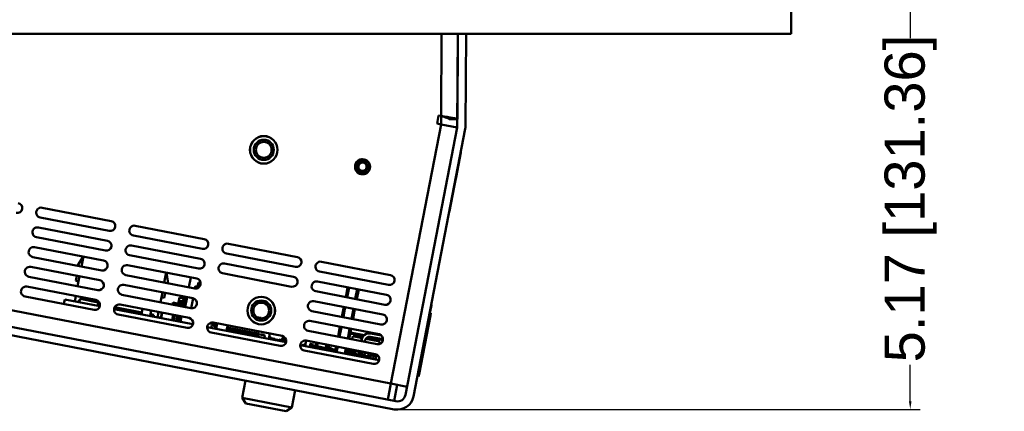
# Model space of a CAD drawing. Header units: inches. Extents: x 3.5 to 56.3, y 0.7 to 32.5.
# Tile 12 of 13: x 44 to 56.3, y 19.9 to 24.7. Entities that reach past the tile are written whole.
import ezdxf

# ---------------------------------------------------------------- set-up
doc = ezdxf.new("R2010")
doc.units = ezdxf.units.IN
doc.header["$MEASUREMENT"] = 0
for name, color, linetype, lineweight in [('Dimensions(ANSI)', 7, 'Continuous', 25), ('Visible Edges(ANSI)', 7, 'Continuous', 50), ('Visible Tangent Edges(ANSI)', 7, 'Continuous', 50)]:
    doc.layers.add(name, color=color, linetype=linetype, lineweight=lineweight)
doc.styles.add('Copy of DEFAULT-ANSI', font='arial.ttf')
doc.dimstyles.new('Copy of DEFAULT-ANSI-06', dxfattribs={"dimtxt": 0.5, "dimasz": 0.098425, "dimexe": 0.125, "dimexo": 0.0625, "dimgap": 0.031496, "dimtad": 0, "dimtih": 1, "dimtoh": 1, "dimrnd": 1e-08, "dimzin": 0, "dimdsep": 46, "dimtxsty": 'Copy of DEFAULT-ANSI', "dimcen": 0.09, "dimdle": 0.393701, "dimclrd": 179, "dimclre": 179, "dimclrt": 179, "dimadec": 0, "dimazin": 0, "dimtfac": 1, "dimtofl": 0, "dimtmove": 0, "dimatfit": 3, "dimfxl": 1, "dimtolj": 1, "dimtzin": 0, "dimlwd": 25, "dimlwe": 25, "dimarcsym": 0})

# ---------------------------------------------------------------- blocks, each defined once
blk = doc.blocks.new('*D6')
at = {"layer": 'Defpoints', "color": 0, "linetype": 'Continuous'}
for p in [(53.61, 25.054), (55.091, 25.054), (48.669, 19.882)]:
    blk.add_point(p, dxfattribs=at)
at = {"layer": 'Dimensions(ANSI)', "color": 179, "linetype": 'Continuous', "lineweight": 25}
for p, q in [((53.672, 25.054), (55.216, 25.054)), ((55.091, 24.955), (55.091, 24.501)), ((55.091, 19.98), (55.091, 20.434)), ((48.732, 19.882), (55.216, 19.882))]:
    blk.add_line(p, q, dxfattribs=at)
at = {"layer": 'Dimensions(ANSI)', "color": 179, "linetype": 'Continuous'}
for points in [[(55.075, 24.955), (55.107, 24.955), (55.091, 25.054)], [(55.075, 19.98), (55.107, 19.98), (55.091, 19.882)]]:
    blk.add_solid(points, dxfattribs=at)
at = {"layer": 'Dimensions(ANSI)', "color": 179, "linetype": 'Continuous', "lineweight": 25, "insert": (54.771, 20.466), "char_height": 0.5, "attachment_point": 1, "rotation": 90, "style": 'Copy of DEFAULT-ANSI'}
blk.add_mtext('\\A1;5.17 [131.36]', dxfattribs=at)

msp = doc.modelspace()

# ---------------------------------------------------------------- linework, layer by layer
at = {"layer": 'Visible Edges(ANSI)'}
for p, q in [((53.6097, 24.5535), (53.6097, 25.0535)), ((53.6097, 24.5535), (31.8763, 24.5535)), ((49.4536, 23.4085), (49.4598, 24.5535)), ((49.454, 23.4927), (49.4597, 24.5535)), ((49.5555, 23.4079), (49.5617, 24.5535)), ((49.2015, 23.4378), (49.2209, 23.5378)), ((49.2209, 23.5378), (49.2504, 23.5321)), ((49.2516, 23.4281), (49.2504, 23.5321)), ((49.2516, 23.4281), (49.2015, 23.4378)), ((49.4516, 23.3894), (49.2516, 23.4281)), ((49.4517, 23.3897), (48.808, 20.0628)), ((48.9081, 20.0434), (49.5517, 23.3703)), ((49.438, 22.7721), (49.4973, 23.0782)), ((49.4953, 23.0788), (49.4973, 23.0784)), ((49.4953, 23.0786), (49.4973, 23.0782)), ((49.4962, 23.0834), (49.4982, 23.0831)), ((49.4973, 23.0782), (49.4973, 23.0784)), ((49.4973, 23.0784), (49.4973, 23.0784)), ((49.4973, 23.0784), (49.4973, 23.0784)), ((48.6886, 19.9821), (34.4365, 22.7395)), ((49.4146, 22.6511), (49.4265, 22.7122)), ((49.4245, 22.7126), (49.4265, 22.7122)), ((49.4265, 22.7122), (49.438, 22.7721)), ((49.4361, 22.7725), (49.438, 22.7721)), ((34.4172, 22.6395), (48.6693, 19.882)), ((49.3557, 22.3466), (49.4145, 22.6505)), ((49.4125, 22.6509), (49.4145, 22.6505)), ((49.4127, 22.6515), (49.4146, 22.6511)), ((49.4145, 22.6505), (49.4146, 22.6511)), ((44.2866, 22.3909), (45.1457, 22.2247)), ((49.3537, 22.3469), (49.3557, 22.3466)), ((45.122, 22.102), (44.2629, 22.2682)), ((44.2392, 22.1455), (45.0982, 21.9793)), ((45.4452, 22.1668), (46.3042, 22.0006)), ((45.0745, 21.8565), (44.2154, 22.0227)), ((46.2805, 21.8778), (45.4214, 22.044)), ((46.6037, 21.9426), (47.4627, 21.7764)), ((44.1917, 21.9), (45.0507, 21.7338)), ((45.3977, 21.9213), (46.2567, 21.7551)), ((47.439, 21.6537), (46.5799, 21.8199)), ((45.027, 21.6111), (44.1679, 21.7773)), ((44.7265, 21.6692), (44.7961, 21.7831)), ((44.7751, 21.6598), (44.7988, 21.7825)), ((46.233, 21.6324), (45.3739, 21.7986)), ((46.5562, 21.6972), (47.4153, 21.531)), ((47.7622, 21.7185), (48.6213, 21.5523)), ((44.1442, 21.6546), (45.0032, 21.4884)), ((45.3502, 21.6759), (46.2093, 21.5097)), ((45.8297, 21.5831), (45.806, 21.4604)), ((45.8324, 21.5826), (45.8545, 21.451)), ((45.8325, 21.5826), (45.8546, 21.451)), ((45.8325, 21.5826), (45.8546, 21.451)), ((47.3915, 21.4082), (46.5324, 21.5745)), ((48.5975, 21.4296), (47.7384, 21.5958)), ((44.9795, 21.3656), (44.1204, 21.5318)), ((44.7047, 21.4802), (44.717, 21.5437)), ((44.739, 21.4736), (44.7047, 21.4802)), ((44.7276, 21.4144), (44.7513, 21.5371)), ((46.1855, 21.3869), (45.3264, 21.5532)), ((46.1363, 21.5238), (46.1126, 21.4011)), ((46.1364, 21.5238), (46.1127, 21.401)), ((46.2207, 21.411), (46.2306, 21.462)), ((46.2306, 21.462), (46.2593, 21.4565)), ((46.2414, 21.4549), (46.2325, 21.4087)), ((46.2598, 21.4513), (46.2414, 21.4549)), ((47.7147, 21.473), (48.5738, 21.3068)), ((44.0967, 21.4091), (44.9558, 21.2429)), ((45.3027, 21.4304), (46.1618, 21.2642)), ((45.7822, 21.3377), (45.7585, 21.2149)), ((45.8166, 21.331), (45.8043, 21.2675)), ((45.8167, 21.331), (45.8044, 21.2675)), ((45.8167, 21.331), (45.8044, 21.2675)), ((46.1883, 21.3865), (46.194, 21.4162)), ((46.194, 21.4162), (46.2439, 21.4065)), ((48.55, 21.1841), (47.691, 21.3503)), ((48.0638, 21.2782), (48.0876, 21.4009)), ((48.203, 21.2512), (48.2267, 21.374)), ((44.932, 21.1202), (44.0729, 21.2864)), ((44.5681, 21.249), (44.5572, 21.1927)), ((44.5681, 21.249), (45.0041, 21.1646)), ((44.691, 21.2252), (44.7038, 21.2917)), ((44.7448, 21.2402), (44.7401, 21.2157)), ((44.7449, 21.2402), (44.7402, 21.2157)), ((44.7449, 21.2402), (44.7402, 21.2157)), ((44.7541, 21.2384), (44.7448, 21.2402)), ((44.7591, 21.2558), (44.7472, 21.2143)), ((44.7591, 21.2558), (44.9824, 21.2126)), ((44.7738, 21.259), (44.7773, 21.2774)), ((44.8002, 21.2621), (44.7991, 21.2623)), ((44.8908, 21.2445), (44.8594, 21.2506)), ((44.8624, 21.2599), (44.8614, 21.2502)), ((44.8835, 21.2459), (44.8856, 21.2565)), ((44.8881, 21.255), (44.8854, 21.2456)), ((44.8891, 21.2548), (44.8864, 21.2454)), ((44.9477, 21.2335), (44.9474, 21.2336)), ((44.9824, 21.2126), (44.978, 21.1697)), ((46.138, 21.1415), (45.279, 21.3077)), ((45.77, 21.2741), (45.7586, 21.2149)), ((45.77, 21.2741), (45.7586, 21.2149)), ((45.8043, 21.2675), (45.7699, 21.2741)), ((45.8044, 21.2675), (45.8043, 21.2675)), ((45.8044, 21.2675), (45.8044, 21.2675)), ((45.9077, 21.1861), (45.9122, 21.2096)), ((45.9122, 21.2096), (45.9921, 21.1941)), ((45.9833, 21.2142), (45.9799, 21.1965)), ((45.9823, 21.196), (45.9857, 21.2137)), ((45.9857, 21.2265), (45.9833, 21.2142)), ((45.9857, 21.2265), (45.9871, 21.2338)), ((45.9857, 21.2137), (45.9876, 21.2235)), ((45.9946, 21.2726), (45.9871, 21.2338)), ((45.9895, 21.2333), (45.9876, 21.2235)), ((45.9895, 21.2333), (45.997, 21.2721)), ((45.9975, 21.2746), (45.9946, 21.2726)), ((45.9946, 21.2726), (45.997, 21.2721)), ((45.9975, 21.2746), (45.997, 21.2721)), ((45.997, 21.2721), (46.0471, 21.2624)), ((46.05, 21.2644), (45.9975, 21.2746)), ((46.0189, 21.2195), (46.0132, 21.1901)), ((46.0157, 21.1896), (46.0214, 21.219)), ((46.0258, 21.206), (46.0224, 21.1883)), ((46.0248, 21.1878), (46.0283, 21.2055)), ((46.0471, 21.2624), (46.0419, 21.2354)), ((46.0443, 21.235), (46.0496, 21.262)), ((46.0471, 21.2624), (46.05, 21.2644)), ((46.0471, 21.2624), (46.0496, 21.262)), ((46.0564, 21.2606), (46.0489, 21.2219)), ((46.05, 21.2644), (46.0496, 21.262)), ((46.0496, 21.262), (46.0564, 21.2606)), ((46.0569, 21.2631), (46.05, 21.2644)), ((46.0514, 21.2214), (46.0589, 21.2602)), ((46.0569, 21.2631), (46.0564, 21.2606)), ((46.0564, 21.2606), (46.0589, 21.2602)), ((46.0569, 21.2631), (46.0589, 21.2602)), ((46.085, 21.2577), (46.0569, 21.2631)), ((46.0589, 21.2602), (46.0845, 21.2552)), ((46.0889, 21.2783), (46.0652, 21.1556)), ((46.0888, 21.2783), (46.0849, 21.2577)), ((46.1408, 21.141), (46.1645, 21.2636)), ((47.6672, 21.2276), (48.5263, 21.0614)), ((45.0059, 21.1897), (44.9806, 21.1946)), ((45.1812, 21.1303), (46.1626, 20.9405)), ((45.5275, 21.0888), (45.1889, 21.1543)), ((45.2552, 21.185), (46.1143, 21.0188)), ((45.2979, 21.1078), (45.3027, 21.1323)), ((45.3339, 21.1263), (45.3291, 21.1017)), ((45.3604, 21.0957), (45.3651, 21.1202)), ((45.3605, 21.0957), (45.3652, 21.1202)), ((45.3605, 21.0956), (45.3653, 21.1202)), ((45.3742, 21.1185), (45.3694, 21.0939)), ((45.4305, 21.0821), (45.4313, 21.086)), ((45.5235, 21.0682), (45.4313, 21.086)), ((45.5227, 21.0643), (45.5356, 21.1307)), ((45.6309, 21.0433), (45.6438, 21.1098)), ((45.7347, 21.0922), (45.7219, 21.0257)), ((45.7348, 21.0922), (45.722, 21.0257)), ((45.7348, 21.0922), (45.722, 21.0257)), ((45.7636, 21.0177), (45.7764, 21.0841)), ((45.7651, 21.0174), (45.778, 21.0838)), ((45.7653, 21.0173), (45.7781, 21.0838)), ((45.9804, 21.1862), (45.9778, 21.1725)), ((45.9921, 21.1941), (45.9804, 21.1862)), ((45.9876, 21.1706), (45.9921, 21.1941)), ((46.0442, 21.1841), (45.9921, 21.1941)), ((46.0396, 21.1605), (46.0442, 21.1841)), ((46.0442, 21.1841), (46.0623, 21.1806)), ((46.0639, 21.1735), (46.0614, 21.1846)), ((48.5025, 20.9387), (47.6435, 21.1049)), ((48.0163, 21.0327), (48.0401, 21.1554)), ((48.1555, 21.0058), (48.1792, 21.1285)), ((49.1235, 21.0777), (49.1087, 21.0806)), ((49.1107, 21.0802), (49.13, 21.18)), ((49.1281, 21.1804), (49.13, 21.18)), ((49.1285, 21.1825), (49.1304, 21.1821)), ((46.0905, 20.896), (45.2315, 21.0623)), ((45.6735, 21.0391), (45.6317, 21.0472)), ((45.6354, 21.0425), (45.6356, 21.044)), ((45.6731, 21.0367), (45.6356, 21.044)), ((45.6775, 21.0598), (45.6357, 21.0679)), ((45.6728, 21.0352), (45.6775, 21.0598)), ((45.7319, 21.0253), (45.7223, 21.0272)), ((45.7535, 21.0236), (45.7227, 21.0296)), ((45.7316, 21.0239), (45.7319, 21.0253)), ((45.7527, 21.0198), (45.7535, 21.0236)), ((45.9044, 20.9904), (45.9173, 21.0569)), ((45.927, 21.0253), (45.9196, 20.9875)), ((45.9221, 20.987), (45.9294, 21.0248)), ((45.9561, 20.9826), (45.9225, 20.9891)), ((45.927, 21.0253), (45.9289, 21.0351)), ((45.9308, 21.0449), (45.9289, 21.0351)), ((45.9308, 21.0322), (45.9294, 21.0248)), ((45.9325, 21.0539), (45.9308, 21.0449)), ((45.9308, 21.0322), (45.9332, 21.0444)), ((45.9332, 21.0444), (45.935, 21.0535)), ((45.9522, 20.9833), (45.9647, 21.0477)), ((45.9557, 20.9805), (45.9561, 20.9826)), ((45.9849, 21.0438), (45.9809, 21.023)), ((45.9893, 21.0111), (45.9824, 20.9753)), ((45.9834, 21.0225), (45.9874, 21.0433)), ((45.9848, 20.9749), (45.9917, 21.0101)), ((45.9963, 20.9997), (45.9912, 20.9736)), ((45.9941, 21.042), (45.9923, 21.033)), ((45.9937, 20.9731), (45.9987, 20.9992)), ((45.9948, 21.0325), (45.9965, 21.0415)), ((45.9951, 21.0277), (45.996, 21.0323)), ((45.996, 21.0323), (45.9977, 21.0413)), ((46.0079, 21.0096), (46.0006, 20.9718)), ((46.003, 20.9713), (46.0103, 21.0092)), ((46.0064, 20.9707), (46.0193, 21.0371)), ((46.4137, 20.9608), (47.2728, 20.7946)), ((46.9592, 21.029), (47.011, 21.0189)), ((47.011, 21.0189), (47.0099, 21.0132)), ((47.6197, 20.9821), (48.4788, 20.8159)), ((48.9772, 20.3217), (49.1178, 21.0483)), ((49.1235, 21.0777), (49.1178, 21.0483)), ((46.3397, 20.9062), (47.3211, 20.7163)), ((46.4426, 20.9372), (46.3676, 20.9517)), ((46.389, 20.8967), (46.3943, 20.9242)), ((47.249, 20.6719), (46.39, 20.8381)), ((46.4424, 20.9148), (46.3943, 20.9242)), ((46.4371, 20.8874), (46.4424, 20.9148)), ((46.4384, 20.9156), (46.4426, 20.9372)), ((46.4428, 20.9372), (46.4386, 20.9156)), ((46.4396, 20.9378), (46.443, 20.9552)), ((46.4413, 20.9018), (46.4399, 20.9021)), ((46.46, 20.9339), (46.4428, 20.9372)), ((46.4533, 20.8995), (46.4495, 20.9002)), ((46.4505, 20.8848), (46.4633, 20.9512)), ((46.583, 20.8792), (46.5792, 20.8599)), ((46.5867, 20.8985), (46.583, 20.8792)), ((46.583, 20.8792), (46.9695, 20.8044)), ((46.5921, 20.9263), (46.5867, 20.8985)), ((46.5867, 20.8985), (46.9732, 20.8237)), ((46.6372, 20.8486), (46.638, 20.8525)), ((46.638, 20.8525), (46.6766, 20.845)), ((46.6476, 20.8506), (46.6469, 20.8468)), ((46.6669, 20.8469), (46.6662, 20.843)), ((46.6759, 20.8412), (46.6766, 20.845)), ((46.7145, 20.8337), (46.7153, 20.8375)), ((46.7153, 20.8375), (46.7539, 20.8301)), ((46.7242, 20.8318), (46.7249, 20.8357)), ((46.9786, 20.8515), (46.9732, 20.8237)), ((48.4551, 20.6932), (47.596, 20.8594)), ((47.9688, 20.7873), (47.9926, 20.91)), ((48.108, 20.7604), (48.1317, 20.8831)), ((48.2939, 20.8051), (48.1231, 20.8382)), ((46.7435, 20.8281), (46.7443, 20.8319)), ((46.7532, 20.8262), (46.7539, 20.8301)), ((46.7918, 20.8187), (46.7926, 20.8226)), ((46.7926, 20.8226), (46.8312, 20.8151)), ((46.7975, 20.8176), (46.7983, 20.8215)), ((46.8015, 20.8169), (46.8022, 20.8207)), ((46.8208, 20.8131), (46.8216, 20.817)), ((46.8305, 20.8112), (46.8312, 20.8151)), ((46.8691, 20.8038), (46.8699, 20.8076)), ((46.8699, 20.8076), (46.9085, 20.8002)), ((46.8795, 20.8058), (46.8788, 20.8019)), ((46.8989, 20.802), (46.8981, 20.7982)), ((46.9078, 20.7963), (46.9085, 20.8002)), ((46.9695, 20.8044), (46.9658, 20.7851)), ((46.9732, 20.8237), (46.9695, 20.8044)), ((47.0595, 20.8026), (46.9724, 20.8194)), ((47.005, 20.8131), (47.0057, 20.8171)), ((47.044, 20.8097), (47.0057, 20.8171)), ((47.0433, 20.8057), (47.044, 20.8097)), ((47.0528, 20.7682), (47.0595, 20.8026)), ((47.1072, 20.7577), (47.1201, 20.8242)), ((47.1084, 20.7575), (47.113, 20.781)), ((47.112, 20.7568), (47.1151, 20.7725)), ((47.1346, 20.7769), (47.113, 20.781)), ((47.1573, 20.7643), (47.1151, 20.7725)), ((47.1331, 20.769), (47.1346, 20.7769)), ((47.1542, 20.7486), (47.1573, 20.7643)), ((47.1802, 20.7599), (47.1573, 20.7643)), ((47.1772, 20.7442), (47.1802, 20.7599)), ((47.232, 20.7447), (47.1792, 20.7549)), ((47.2299, 20.734), (47.2329, 20.7497)), ((47.2703, 20.7424), (47.2329, 20.7497)), ((47.248, 20.7348), (47.2472, 20.7306)), ((47.2578, 20.7329), (47.248, 20.7348)), ((47.2578, 20.7329), (47.257, 20.7287)), ((47.2726, 20.73), (47.2578, 20.7329)), ((47.2686, 20.7335), (47.2762, 20.7729)), ((47.2856, 20.7711), (47.2762, 20.7729)), ((47.2767, 20.7249), (47.2771, 20.7271)), ((47.278, 20.7314), (47.2856, 20.7711)), ((47.3086, 20.7666), (47.2856, 20.7711)), ((47.2988, 20.7685), (47.3012, 20.781)), ((47.2997, 20.7205), (47.3097, 20.7723)), ((47.5589, 20.6703), (47.5717, 20.7368)), ((47.5722, 20.7367), (48.4313, 20.5705)), ((47.6886, 20.6696), (47.6969, 20.7126)), ((47.6926, 20.6688), (47.701, 20.7118)), ((48.1442, 20.7533), (48.1515, 20.7911)), ((48.2673, 20.7687), (48.1515, 20.7911)), ((48.258, 20.7313), (48.2615, 20.7496)), ((48.2612, 20.7307), (48.2648, 20.7489)), ((48.306, 20.741), (48.3025, 20.7227)), ((48.4883, 20.7259), (48.3134, 20.7598)), ((48.5294, 20.7539), (48.3706, 20.7846)), ((48.3753, 20.8265), (48.3786, 20.8259)), ((48.3786, 20.8259), (48.5092, 20.8006)), ((48.4821, 20.6939), (48.4883, 20.7259)), ((47.4982, 20.6821), (48.4796, 20.4922)), ((47.5162, 20.6786), (47.517, 20.6827)), ((47.517, 20.6827), (47.5318, 20.6799)), ((48.4076, 20.4478), (47.5485, 20.614)), ((47.616, 20.6593), (47.6234, 20.6976)), ((47.617, 20.6591), (47.6244, 20.6974)), ((47.6244, 20.6974), (47.6234, 20.6976)), ((47.6627, 20.69), (47.6244, 20.6974)), ((47.6288, 20.6568), (47.6333, 20.6803)), ((47.6584, 20.6754), (47.6333, 20.6803)), ((47.6538, 20.6519), (47.6584, 20.6754)), ((47.6927, 20.6688), (47.6584, 20.6754)), ((47.6598, 20.6751), (47.6627, 20.69)), ((47.6882, 20.6453), (47.6927, 20.6688)), ((47.7467, 20.6583), (47.6927, 20.6688)), ((47.7094, 20.6655), (47.7177, 20.7085)), ((47.7422, 20.6349), (47.7467, 20.6583)), ((47.7811, 20.6517), (47.7467, 20.6583)), ((47.7766, 20.6282), (47.7811, 20.6517)), ((47.8351, 20.6412), (47.7811, 20.6517)), ((47.8174, 20.6446), (47.8257, 20.6876)), ((47.8306, 20.6178), (47.8351, 20.6412)), ((47.8318, 20.6419), (47.8401, 20.6849)), ((47.8695, 20.6346), (47.8351, 20.6412)), ((47.8405, 20.6402), (47.8434, 20.655)), ((47.843, 20.6397), (47.8459, 20.6545)), ((47.8459, 20.6545), (47.8434, 20.655)), ((47.8456, 20.6546), (47.8511, 20.6827)), ((47.8842, 20.6471), (47.8459, 20.6545)), ((47.8649, 20.6111), (47.8695, 20.6346)), ((47.8935, 20.6299), (47.8695, 20.6346)), ((47.8813, 20.6323), (47.8842, 20.6471)), ((47.9006, 20.6286), (47.8814, 20.6324)), ((47.9225, 20.6285), (47.8821, 20.6363)), ((47.889, 20.6065), (47.8935, 20.6299)), ((47.8961, 20.6051), (47.9006, 20.6286)), ((47.9172, 20.601), (47.9225, 20.6285)), ((47.9322, 20.5981), (47.9451, 20.6646)), ((48.0714, 20.5712), (48.0843, 20.6376)), ((48.1072, 20.6332), (48.0974, 20.5824)), ((48.1106, 20.5799), (48.1205, 20.6306)), ((48.1217, 20.5838), (48.1249, 20.6005)), ((48.1946, 20.587), (48.1249, 20.6005)), ((48.1386, 20.6059), (48.1426, 20.6263)), ((48.1563, 20.6025), (48.1386, 20.6059)), ((48.1563, 20.6025), (48.1602, 20.6229)), ((48.1779, 20.5983), (48.1818, 20.6187)), ((48.1956, 20.5949), (48.1779, 20.5983)), ((48.1956, 20.5949), (48.1995, 20.6153)), ((48.2172, 20.5907), (48.2211, 20.6112)), ((48.2303, 20.5882), (48.2172, 20.5907)), ((48.2255, 20.5637), (48.2342, 20.6086)), ((48.2288, 20.5631), (48.2375, 20.608)), ((48.2787, 20.6), (48.2737, 20.5741)), ((48.2957, 20.5755), (48.2996, 20.596)), ((48.3134, 20.5721), (48.3173, 20.5925)), ((48.1119, 20.5796), (48.0744, 20.5869)), ((48.1089, 20.5639), (48.1131, 20.5855)), ((48.1494, 20.5785), (48.1131, 20.5855)), ((48.1452, 20.5569), (48.1494, 20.5785)), ((48.1617, 20.5761), (48.1494, 20.5785)), ((48.1575, 20.5545), (48.1617, 20.5761)), ((48.1879, 20.5649), (48.1606, 20.5702)), ((48.1849, 20.5492), (48.1879, 20.5649)), ((48.1872, 20.5488), (48.1946, 20.587)), ((48.2034, 20.5456), (48.2041, 20.5495)), ((48.2235, 20.5457), (48.2041, 20.5495)), ((48.215, 20.5474), (48.2184, 20.5651)), ((48.2269, 20.5635), (48.2184, 20.5651)), ((48.2228, 20.5419), (48.2269, 20.5635)), ((48.2927, 20.5507), (48.2269, 20.5635)), ((48.2288, 20.5631), (48.2325, 20.5821)), ((48.2828, 20.5724), (48.2325, 20.5821)), ((48.2791, 20.5534), (48.2828, 20.5724)), ((48.2885, 20.5291), (48.2927, 20.5507)), ((48.2969, 20.5315), (48.2893, 20.533)), ((48.344, 20.5408), (48.2927, 20.5507)), ((48.3134, 20.5721), (48.2957, 20.5755)), ((48.2962, 20.5277), (48.2969, 20.5315)), ((48.3325, 20.5206), (48.3333, 20.5245)), ((48.3438, 20.5225), (48.3333, 20.5245)), ((48.335, 20.5679), (48.3389, 20.5884)), ((48.3526, 20.5645), (48.335, 20.5679)), ((48.3406, 20.5231), (48.344, 20.5408)), ((48.3431, 20.5186), (48.3472, 20.5402)), ((48.3836, 20.5332), (48.3472, 20.5402)), ((48.3526, 20.5645), (48.3566, 20.5849)), ((48.358, 20.5381), (48.3617, 20.5571)), ((48.4119, 20.5474), (48.3617, 20.5571)), ((48.3742, 20.5603), (48.3782, 20.5808)), ((48.3919, 20.5569), (48.3742, 20.5603)), ((48.3794, 20.5116), (48.3836, 20.5332)), ((48.3919, 20.5569), (48.3959, 20.5773)), ((48.4041, 20.5068), (48.4119, 20.5474)), ((48.4261, 20.5066), (48.4048, 20.5107)), ((48.4408, 20.5394), (48.4115, 20.5451)), ((48.4135, 20.5527), (48.4175, 20.5732)), ((48.4312, 20.5493), (48.4135, 20.5527)), ((48.4253, 20.5027), (48.4261, 20.5066)), ((48.4312, 20.5493), (48.4351, 20.5696)), ((48.4334, 20.5011), (48.4422, 20.5462)), ((48.4367, 20.5005), (48.4454, 20.5456)), ((48.4818, 20.5126), (48.4779, 20.4925)), ((46.8152, 20.2408), (46.7734, 20.0248)), ((48.9568, 20.2951), (48.9715, 20.2923)), ((48.9772, 20.3217), (48.9715, 20.2923)), ((47.4337, 20.1211), (47.3919, 19.9051)), ((48.6273, 20.2015), (48.5886, 20.0014)), ((48.8274, 20.1628), (48.6273, 20.2015)), ((48.6654, 19.9866), (48.7041, 20.1867)), ((46.7734, 20.0248), (47.3919, 19.9051)), ((46.8209, 19.9545), (46.7734, 20.0248)), ((47.3216, 19.8576), (46.8209, 19.9545)), ((47.3216, 19.8576), (47.3919, 19.9051))]:
    msp.add_line(p, q, dxfattribs=at)
for centre, radius in [((47.0445, 23.1108), 0.172), ((47.0445, 23.1108), 0.1715), ((47.0445, 23.1108), 0.125), ((47.0445, 23.1108), 0.0979), ((48.2737, 22.9004), 0.0938), ((47.0125, 21.1111), 0.172), ((47.0125, 21.1111), 0.1715), ((47.0125, 21.1111), 0.125), ((47.0125, 21.1111), 0.0979)]:
    msp.add_circle(centre, radius, dxfattribs=at)
for centre, radius, start, end in [((49.3517, 23.4091), 0.1019, 349.05, 359.69), ((49.3517, 23.4091), 0.2038, 349.05, 359.69), ((48.2737, 22.9004), 0.0935, 79.05, 259.05), ((48.2737, 22.9004), 0.069, 79.05, 259.05), ((48.2737, 22.9004), 0.0521, 79.05, 259.05), ((48.2737, 22.9004), 0.0935, 259.05, 79.05), ((48.2737, 22.9004), 0.069, 259.05, 79.05), ((48.2737, 22.9004), 0.0521, 259.05, 79.05), ((43.9753, 22.3875), 0.0625, 259.05, 79.05), ((44.2748, 22.3296), 0.0625, 79.05, 259.05), ((45.1338, 22.1633), 0.0625, 259.05, 79.05), ((44.2273, 22.0841), 0.0625, 79.05, 259.05), ((45.4333, 22.1054), 0.0625, 79.05, 259.05), ((45.0864, 21.9179), 0.0625, 259.05, 79.05), ((46.2924, 21.9392), 0.0625, 259.05, 79.05), ((46.5918, 21.8813), 0.0625, 79.05, 259.05), ((44.1798, 21.8387), 0.0625, 79.05, 259.05), ((45.3858, 21.86), 0.0625, 79.05, 259.05), ((45.0389, 21.6724), 0.0625, 259.05, 79.05), ((46.2449, 21.6938), 0.0625, 259.05, 79.05), ((46.5443, 21.6358), 0.0625, 79.05, 259.05), ((47.4509, 21.7151), 0.0625, 259.05, 79.05), ((47.7503, 21.6571), 0.0625, 79.05, 259.05), ((44.1323, 21.5932), 0.0625, 79.05, 259.05), ((45.3383, 21.6145), 0.0625, 79.05, 259.05), ((44.9914, 21.427), 0.0625, 259.05, 79.05), ((46.1974, 21.4483), 0.0625, 259.05, 79.05), ((47.4034, 21.4696), 0.0625, 259.05, 79.05), ((47.7028, 21.4117), 0.0625, 79.05, 259.05), ((48.6094, 21.4909), 0.0625, 259.05, 79.05), ((44.0848, 21.3478), 0.0625, 79.05, 259.05), ((45.2908, 21.3691), 0.0625, 79.05, 259.05), ((44.824, 20.9924), 0.2713, 95.67946, 103.83686), ((44.7978, 21.2556), 0.0068, 79.05, 95.67946), ((44.9439, 21.1816), 0.0625, 259.05, 79.05), ((44.9464, 21.2268), 0.0068, 62.42054, 79.05), ((44.824, 20.9924), 0.2713, 54.26314, 62.42054), ((46.0288, 21.2176), 0.01, 80.49383, 169.05), ((46.0288, 21.2176), 0.0075, 80.49383, 169.05), ((46.0381, 21.2036), 0.0125, 79.95233, 169.05), ((46.0381, 21.2036), 0.01, 79.95233, 169.05), ((46.0321, 21.2373), 0.0125, 260.49383, 349.05), ((46.0321, 21.2373), 0.01, 260.49383, 349.05), ((46.0416, 21.2233), 0.01, 259.95233, 349.05), ((46.0416, 21.2233), 0.0075, 259.95233, 349.05), ((46.1499, 21.2029), 0.0625, 259.05, 79.05), ((47.6553, 21.1662), 0.0625, 79.05, 259.05), ((48.5619, 21.2455), 0.0625, 259.05, 79.05), ((45.2433, 21.1236), 0.0625, 79.05, 259.05), ((46.054, 21.2032), 0.02, 291.55619, 349.05), ((46.0573, 21.2025), 0.0298, 282.68652, 292.98024), ((45.9907, 21.0211), 0.01, 169.05, 257.60617), ((45.9907, 21.0211), 0.0075, 169.05, 257.60617), ((45.9864, 21.0016), 0.01, 349.05, 77.60617), ((45.9864, 21.0016), 0.0125, 349.05, 77.60617), ((46.0046, 21.0306), 0.0125, 169.05, 258.14767), ((46.0046, 21.0306), 0.01, 169.05, 258.14767), ((46.0005, 21.0111), 0.0075, 349.05, 78.14767), ((46.0005, 21.0111), 0.01, 349.05, 78.14767), ((46.1024, 20.9574), 0.0625, 259.05, 79.05), ((46.4019, 20.8995), 0.0625, 79.05, 259.05), ((47.6079, 20.9208), 0.0625, 79.05, 259.05), ((48.5144, 21), 0.0625, 259.05, 79.05), ((46.4159, 20.9435), 0.0548, 294.07115, 314.39805), ((46.413, 20.9441), 0.0548, 297.99894, 320.37673), ((46.413, 20.9441), 0.0509, 301.66614, 329.95881), ((46.6716, 20.8563), 0.014, 259.05, 289.52074), ((47.2609, 20.7333), 0.0625, 259.05, 79.05), ((47.2524, 20.7817), 0.0509, 281.80799, 301.9576), ((47.2524, 20.7817), 0.0548, 290.16262, 298.25486), ((47.2622, 20.7798), 0.0548, 280.09833, 320.37673), ((47.2622, 20.7798), 0.0509, 281.80799, 329.95881), ((47.5604, 20.6753), 0.0625, 79.05, 259.05), ((48.3569, 20.7311), 0.0971, 79.05, 169.05), ((48.3601, 20.7305), 0.0971, 79.05, 169.05), ((48.3601, 20.7305), 0.0551, 79.05, 169.05), ((48.4669, 20.7546), 0.0625, 259.05, 79.05), ((47.5214, 20.7297), 0.0548, 280.09833, 320.37673), ((47.5214, 20.7297), 0.0509, 281.80799, 329.95881), ((47.6466, 20.7054), 0.0509, 316.67694, 329.95881), ((47.6466, 20.7054), 0.0548, 319.24091, 320.37673), ((48.4194, 20.5091), 0.0625, 259.05, 79.05), ((48.5375, 20.5278), 0.0971, 157.55279, 169.05), ((48.5408, 20.5271), 0.0971, 158.14742, 169.05), ((48.708, 20.0821), 0.2038, 259.05, 349.05), ((48.708, 20.0821), 0.1019, 259.05, 349.05)]:
    msp.add_arc(centre, radius, start, end, dxfattribs=at)
for centre, major_axis, ratio, start_param, end_param in [((44.8232, 20.9936), (0.226, 0.1497), 0.992515, 0.879611, 1.0783039), ((44.8237, 20.9935), (-0.2639, -0.0618), 0.9954293, 4.3781505, 4.5731031), ((44.8353, 20.9912), (0.0281, 0.2696), 0.0390436, 0.0852239, 0.2839167), ((44.813, 20.9955), (0.0746, 0.2606), 0.085545, 6.0033619, 6.2020548), ((44.8246, 20.9933), (0.2218, -0.1558), 0.9954293, 1.7063419, 1.9050348)]:
    msp.add_ellipse(centre, major_axis=major_axis, ratio=ratio, start_param=start_param, end_param=end_param, dxfattribs=at)
for points, knots in [([(49.2504, 23.5321), (49.2769, 23.5248), (49.3032, 23.5163), (49.3409, 23.5017), (49.3521, 23.4957), (49.3521, 23.4933)], [0, 0, 0, 0, 0.5, 0.5, 1, 1, 1, 1]), ([(49.454, 23.4927), (49.454, 23.4951), (49.4316, 23.5012), (49.3561, 23.516), (49.3035, 23.5246), (49.2504, 23.5321)], [-1, -1, -1, -1, -0.5, -0.5, 0, 0, 0, 0]), ([(49.4973, 23.0784), (49.4975, 23.0792), (49.498, 23.082), (49.4982, 23.083), (49.4982, 23.0831), (49.4982, 23.0831)], [-0.914256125, -0.914256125, -0.914256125, -0.914256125, -0.903319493, -0.868420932, -0.86782505, -0.86782505, -0.86782505, -0.86782505]), ([(44.8593, 21.2609), (44.8586, 21.261), (44.8577, 21.2612), (44.8556, 21.2615), (44.8544, 21.2616), (44.8529, 21.2618), (44.8526, 21.2619), (44.8522, 21.2619)], [0.01728947, 0.01728947, 0.01728947, 0.01728947, 0.025839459, 0.025839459, 0.034444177, 0.034444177, 0.037264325, 0.037264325, 0.037264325, 0.037264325]), ([(44.8528, 21.2618), (44.8539, 21.2617), (44.8551, 21.2615), (44.8574, 21.2612), (44.8585, 21.261), (44.8602, 21.2607), (44.8609, 21.2606), (44.862, 21.2603), (44.8623, 21.2601), (44.8624, 21.26), (44.8624, 21.2599), (44.8624, 21.2599)], [0, 0, 0, 0, 0.00861737, 0.00861737, 0.01723474, 0.01723474, 0.025839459, 0.025839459, 0.034444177, 0.034444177, 0.037264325, 0.037264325, 0.037264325, 0.037264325]), ([(44.8913, 21.2547), (44.8905, 21.2549), (44.8897, 21.255), (44.8886, 21.2551), (44.8883, 21.2551), (44.8881, 21.255), (44.8881, 21.255), (44.8881, 21.255)], [0.01728947, 0.01728947, 0.01728947, 0.01728947, 0.025839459, 0.025839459, 0.034444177, 0.034444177, 0.036390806, 0.036390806, 0.036390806, 0.036390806]), ([(44.8892, 21.2547), (44.8891, 21.2549), (44.8892, 21.2549), (44.89, 21.2549), (44.8906, 21.2548), (44.892, 21.2546), (44.8929, 21.2544), (44.895, 21.2539), (44.8962, 21.2536), (44.8976, 21.2532), (44.898, 21.2531), (44.8983, 21.253)], [0, 0, 0, 0, 0.00861737, 0.00861737, 0.01723474, 0.01723474, 0.025839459, 0.025839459, 0.034444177, 0.034444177, 0.037264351, 0.037264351, 0.037264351, 0.037264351])]:
    msp.add_open_spline(points, degree=3, knots=knots, dxfattribs=at)
for points, degree in [([(49.3521, 23.4933), (49.386, 23.4931), (49.42, 23.4929), (49.454, 23.4927)], 3), ([(44.8593, 21.2503), (44.8594, 21.2505), (44.8594, 21.2506), (44.8594, 21.2506)], 3), ([(44.8908, 21.2445), (44.8908, 21.2445), (44.8909, 21.2444), (44.8909, 21.2442)], 3), ([(49.13, 21.18), (49.1304, 21.1821), (49.1304, 21.1821)], 2)]:
    msp.add_open_spline(points, degree=degree, dxfattribs=at)
at = {"layer": 'Visible Tangent Edges(ANSI)'}
for p, q in [((49.2504, 23.5321), (49.2559, 24.5535)), ((48.6273, 20.2015), (49.2516, 23.4281)), ((49.4953, 23.0788), (49.4973, 23.0784)), ((49.4953, 23.0787), (49.4973, 23.0784)), ((34.5453, 22.9261), (48.6273, 20.2015)), ((48.2836, 22.9516), (48.2868, 22.9682)), ((48.2606, 22.8327), (48.2638, 22.8493)), ((48.0831, 21.2744), (48.1069, 21.3972)), ((48.1836, 21.255), (48.2074, 21.3777)), ((44.7992, 21.262), (44.7971, 21.2624)), ((44.8522, 21.2619), (44.8522, 21.2618)), ((44.8909, 21.2442), (44.8593, 21.2503)), ((44.8624, 21.2599), (44.8614, 21.2502)), ((44.8892, 21.2547), (44.8865, 21.2454)), ((44.9496, 21.2329), (44.9483, 21.2331)), ((45.9833, 21.2142), (45.9857, 21.2137)), ((45.9857, 21.2265), (45.9876, 21.2235)), ((45.9857, 21.2137), (46.0167, 21.2077)), ((45.9871, 21.2338), (45.9895, 21.2333)), ((46.0186, 21.2175), (45.9876, 21.2235)), ((46.0244, 21.2266), (45.9895, 21.2333)), ((46.0189, 21.2195), (46.0214, 21.219)), ((46.0258, 21.206), (46.0283, 21.2055)), ((46.0283, 21.2055), (46.073, 21.1968)), ((46.0304, 21.2275), (46.03, 21.225)), ((46.0403, 21.2159), (46.0398, 21.2134)), ((46.0751, 21.2066), (46.0398, 21.2134)), ((46.0419, 21.2354), (46.0443, 21.235)), ((46.0489, 21.2219), (46.0514, 21.2214)), ((46.077, 21.2164), (46.0514, 21.2214)), ((48.0357, 21.029), (48.0594, 21.1517)), ((48.1362, 21.0095), (48.1599, 21.1323)), ((45.9117, 21.0282), (45.927, 21.0253)), ((45.9136, 21.038), (45.9289, 21.0351)), ((45.9308, 21.0449), (45.9155, 21.0479)), ((45.9294, 21.0248), (45.927, 21.0253)), ((45.9308, 21.0322), (45.9289, 21.0351)), ((45.9332, 21.0444), (45.9308, 21.0449)), ((45.9834, 21.0225), (45.9809, 21.023)), ((45.9891, 21.0138), (45.9886, 21.0113)), ((45.9948, 21.0325), (45.9923, 21.033)), ((45.996, 21.0323), (45.9948, 21.0325)), ((46.0176, 21.0281), (45.996, 21.0323)), ((45.9987, 20.9992), (45.9963, 20.9997)), ((46.0026, 21.0208), (46.002, 21.0184)), ((46.0026, 21.0208), (46.0157, 21.0183)), ((46.0103, 21.0092), (46.0079, 21.0096)), ((46.0103, 21.0092), (46.0138, 21.0085)), ((49.103, 21.0511), (49.1178, 21.0483)), ((46.6689, 20.8425), (46.6696, 20.8464)), ((47.9882, 20.7835), (48.0119, 20.9063)), ((48.0887, 20.7641), (48.1124, 20.8868)), ((48.2815, 20.7924), (48.1202, 20.8236)), ((48.5286, 20.7446), (48.3388, 20.7813)), ((47.9516, 20.5943), (47.9644, 20.6608)), ((48.0521, 20.5749), (48.0649, 20.6414)), ((48.098, 20.635), (48.0882, 20.5842)), ((48.9772, 20.3217), (48.9625, 20.3246))]:
    msp.add_line(p, q, dxfattribs=at)

# ---------------------------------------------------------------- dimensions: what is measured, and where the dimension line sits
at = {"layer": 'Dimensions(ANSI)', "color": 179, "linetype": 'Continuous', "lineweight": 25}
dim = msp.add_linear_dim(base=(55.091, 25.0535), p1=(48.6693, 19.882), p2=(53.6097, 25.0535), angle=90, dimstyle='Copy of DEFAULT-ANSI-06', override={"dimtih": 0, "dimtoh": 0, "dimdec": 2, "dimtp": 0, "dimtm": 0, "dimtdec": 2, "dimatfit": 1}, dxfattribs=at)
dim.commit()
dim.dimension.update_dxf_attribs({"geometry": '*D6', "text_midpoint": (55.091, 22.4678), "dimtype": 160})

doc.saveas('drawing.dxf')
